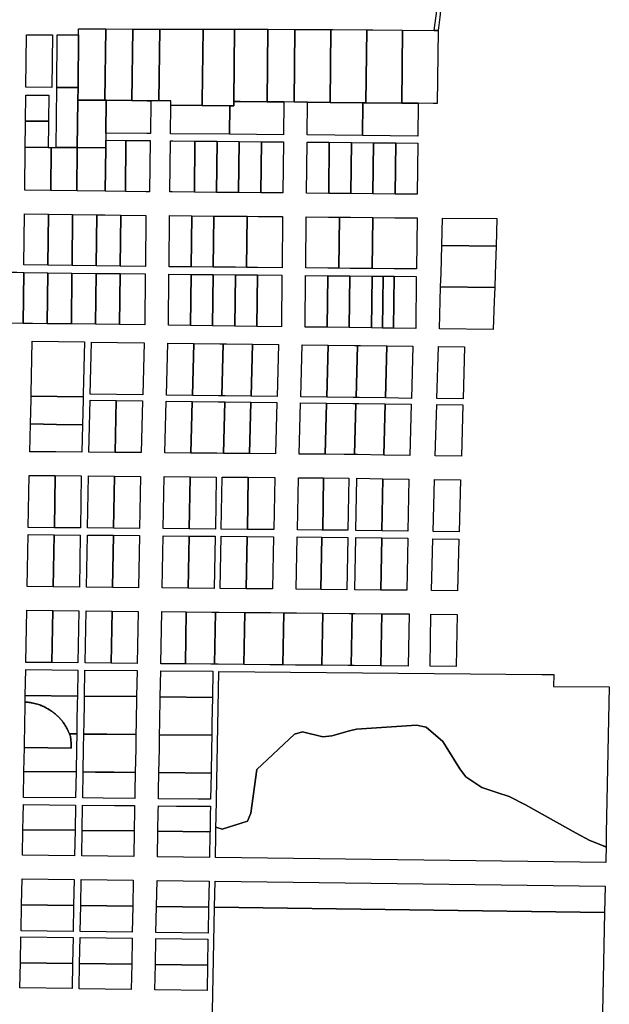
# Model space of a CAD drawing. Header units: feet. Extents: x 1432881 to 1462358, y 428034 to 438747.
# Tile 11 of 14: x 1460788 to 1462282, y 430232 to 432726. Entities that reach past the tile are written whole.
import ezdxf

# ---------------------------------------------------------------- set-up
doc = ezdxf.new("R2010")
doc.units = ezdxf.units.FT
doc.header["$MEASUREMENT"] = 0
doc.layers.add('SH_Minor_Grid_Line', color=247, linetype='Continuous')

msp = doc.modelspace()

# ---------------------------------------------------------------- linework, layer by layer
at = {"layer": 'SH_Minor_Grid_Line'}
for points in [[(1461852.4, 432732.3), (1461848.1, 432698.4), (1461838.1, 432698.5), (1461844.5, 432748.5), (1461854.5, 432748.4), (1461852.4, 432732.3)], [(1461005.8, 432702.6), (1461003.8, 432521.9), (1460935.3, 432522.5), (1460935.7, 432554), (1460937.2, 432687.7), (1460937.3, 432702.7), (1461005.8, 432702.6)], [(1461074.3, 432702.4), (1461072.3, 432521.2), (1461007.3, 432521.8), (1461003.8, 432521.9), (1461005.8, 432702.6), (1461074.3, 432702.4)], [(1461142.8, 432702.3), (1461140.8, 432520.6), (1461119.9, 432520.8), (1461111.1, 432520.9), (1461072.3, 432521.2), (1461074.3, 432702.4), (1461142.8, 432702.3)], [(1461250.2, 432519.6), (1461250.1, 432508.6), (1461170.9, 432509.3), (1461171.1, 432520.3), (1461140.8, 432520.6), (1461142.8, 432702.3), (1461211.4, 432702.1), (1461252.4, 432702), (1461250.2, 432519.6)], [(1461330.2, 432518.8), (1461330.1, 432507.8), (1461320.3, 432507.9), (1461250.1, 432508.6), (1461250.2, 432519.6), (1461252.4, 432702), (1461279.9, 432702), (1461332.4, 432701.9), (1461330.2, 432518.8)], [(1461416.9, 432701.7), (1461414.8, 432518), (1461346.3, 432518.6), (1461330.2, 432518.8), (1461332.4, 432701.9), (1461348.4, 432701.9), (1461416.9, 432701.7)], [(1461485.4, 432701.5), (1461483.3, 432517.4), (1461457.5, 432517.6), (1461414.8, 432518), (1461416.9, 432701.7), (1461485.4, 432701.5)], [(1461576.3, 432701.3), (1461574.2, 432516.6), (1461517.5, 432517.1), (1461483.3, 432517.4), (1461485.4, 432701.5), (1461576.3, 432701.3)], [(1461667.2, 432700.4), (1461665.1, 432515.7), (1461657.7, 432515.8), (1461574.2, 432516.6), (1461576.3, 432701.3), (1461581, 432701.3), (1461667.2, 432700.4)], [(1461758.1, 432699.4), (1461755.9, 432514.9), (1461665.1, 432515.7), (1461667.2, 432700.4), (1461682.4, 432700.2), (1461758.1, 432699.4)], [(1461848.1, 432698.4), (1461845.9, 432514), (1461835.9, 432514.1), (1461797.9, 432514.5), (1461755.9, 432514.9), (1461758.1, 432699.4), (1461838.1, 432698.5), (1461848.1, 432698.4)], [(1460871.2, 432687.8), (1460869.6, 432554.6), (1460803.6, 432555.2), (1460805.2, 432687.9), (1460871.2, 432687.8)], [(1460937.2, 432687.7), (1460935.7, 432554), (1460881.6, 432554.5), (1460883.2, 432687.8), (1460937.2, 432687.7)], [(1460935.3, 432522.5), (1460933.9, 432402), (1460879.9, 432402.5), (1460881.6, 432554.5), (1460935.7, 432554), (1460935.3, 432522.5)], [(1460861.4, 432534.7), (1460860.7, 432468.7), (1460802.7, 432469.2), (1460803.4, 432535.2), (1460861.4, 432534.7)], [(1461006.1, 432420.7), (1461005.9, 432401.3), (1460933.9, 432402), (1460935.3, 432522.5), (1461003.8, 432521.9), (1461007.3, 432521.8), (1461006.3, 432438.7), (1461006.1, 432420.7)], [(1461119.9, 432520.8), (1461118.9, 432437.7), (1461110.1, 432437.8), (1461006.3, 432438.7), (1461007.3, 432521.8), (1461072.3, 432521.2), (1461111.1, 432520.9), (1461119.9, 432520.8)], [(1461457.5, 432517.6), (1461456.5, 432434.5), (1461319.5, 432435.8), (1461320.3, 432507.9), (1461330.1, 432507.8), (1461330.2, 432518.8), (1461346.3, 432518.6), (1461414.8, 432518), (1461457.5, 432517.6)], [(1461657.7, 432515.8), (1461656.7, 432432.7), (1461516.5, 432434), (1461517.5, 432517.1), (1461574.2, 432516.6), (1461657.7, 432515.8)], [(1461320.3, 432507.9), (1461319.5, 432435.8), (1461170.1, 432437.2), (1461170.9, 432509.3), (1461250.1, 432508.6), (1461320.3, 432507.9)], [(1461797.9, 432514.5), (1461797, 432431.4), (1461656.7, 432432.7), (1461657.7, 432515.8), (1461665.1, 432515.7), (1461755.9, 432514.9), (1461797.9, 432514.5)], [(1460860.6, 432460.9), (1460859.9, 432402.7), (1460801.9, 432403.2), (1460802.6, 432461.4), (1460802.7, 432469.2), (1460860.7, 432468.7), (1460860.6, 432460.9)], [(1461057.1, 432420.3), (1461055.6, 432291.1), (1461004.6, 432291.8), (1461005.9, 432401.3), (1461006.1, 432420.7), (1461057.1, 432420.3)], [(1461118.7, 432419.7), (1461117.2, 432290.3), (1461108.4, 432290.4), (1461055.6, 432291.1), (1461057.1, 432420.3), (1461109.9, 432419.8), (1461118.7, 432419.7)], [(1461231.9, 432418.7), (1461230.4, 432289.2), (1461174.3, 432289.7), (1461168.4, 432289.8), (1461169.9, 432419.2), (1461175.8, 432419.2), (1461231.9, 432418.7)], [(1461288, 432418.1), (1461286.5, 432288.7), (1461230.4, 432289.2), (1461231.9, 432418.7), (1461288, 432418.1)], [(1461344.1, 432417.6), (1461342.6, 432288.2), (1461286.5, 432288.7), (1461288, 432418.1), (1461344.1, 432417.6)], [(1461400.2, 432417.1), (1461398.7, 432287.7), (1461342.6, 432288.2), (1461344.1, 432417.6), (1461400.2, 432417.1)], [(1460867.9, 432402.6), (1460866.7, 432293.5), (1460800.7, 432294.4), (1460801.9, 432403.2), (1460859.9, 432402.7), (1460867.9, 432402.6)], [(1460933.9, 432402), (1460932.7, 432292.7), (1460866.7, 432293.5), (1460867.9, 432402.6), (1460879.9, 432402.5), (1460933.9, 432402)], [(1461005.9, 432401.3), (1461004.6, 432291.8), (1460932.7, 432292.7), (1460933.9, 432402), (1461005.9, 432401.3)], [(1461456.3, 432416.5), (1461454.8, 432287.2), (1461398.7, 432287.7), (1461400.2, 432417.1), (1461456.3, 432416.5)], [(1461572.4, 432415.5), (1461570.9, 432286.1), (1461514.8, 432286.6), (1461516.3, 432416), (1461572.4, 432415.5)], [(1461628.5, 432415), (1461627, 432285.6), (1461570.9, 432286.1), (1461572.4, 432415.5), (1461628.5, 432415)], [(1461684.6, 432414.4), (1461683.1, 432285), (1461627, 432285.6), (1461628.5, 432415), (1461684.6, 432414.4)], [(1461740.7, 432413.9), (1461739.2, 432284.5), (1461683.1, 432285), (1461684.6, 432414.4), (1461740.7, 432413.9)], [(1461796.8, 432413.4), (1461795.3, 432284), (1461739.2, 432284.5), (1461740.7, 432413.9), (1461796.8, 432413.4)], [(1460861, 432233.6), (1460859.5, 432104.2), (1460798.5, 432105), (1460800, 432234.4), (1460861, 432233.6)], [(1460922, 432232.8), (1460920.5, 432103.4), (1460859.5, 432104.2), (1460861, 432233.6), (1460922, 432232.8)], [(1460983, 432232), (1460981.5, 432102.6), (1460920.5, 432103.4), (1460922, 432232.8), (1460983, 432232)], [(1461044, 432231.2), (1461042.5, 432101.8), (1460981.5, 432102.6), (1460983, 432232), (1461004, 432231.7), (1461044, 432231.2)], [(1461107.8, 432230.4), (1461106.3, 432101), (1461042.5, 432101.8), (1461044, 432231.2), (1461107.8, 432230.4)], [(1461223.8, 432229.3), (1461222.4, 432099.9), (1461166.3, 432100.4), (1461167.8, 432229.8), (1461223.8, 432229.3)], [(1461279.9, 432228.8), (1461278.5, 432099.4), (1461222.4, 432099.9), (1461223.8, 432229.3), (1461279.9, 432228.8)], [(1461364.1, 432228), (1461362.7, 432098.6), (1461334.6, 432098.9), (1461278.5, 432099.4), (1461279.9, 432228.8), (1461336, 432228.3), (1461364.1, 432228)], [(1461454.1, 432227.2), (1461452.7, 432097.8), (1461390.7, 432098.4), (1461362.7, 432098.6), (1461364.1, 432228), (1461392.1, 432227.8), (1461454.1, 432227.2)], [(1461598.3, 432225.8), (1461596.9, 432096.4), (1461568.8, 432096.7), (1461512.7, 432097.2), (1461514.1, 432226.6), (1461570.2, 432226.1), (1461598.3, 432225.8)], [(1461682.4, 432225.1), (1461680.9, 432095.6), (1461624.9, 432096.2), (1461596.9, 432096.4), (1461598.3, 432225.8), (1461626.3, 432225.6), (1461682.4, 432225.1)], [(1461794.6, 432224), (1461793.1, 432094.6), (1461737, 432095.1), (1461680.9, 432095.6), (1461682.4, 432225.1), (1461738.5, 432224.5), (1461794.6, 432224)], [(1461997.3, 432222.1), (1461994.9, 432152.4), (1461857.5, 432153.7), (1461859.5, 432223.4), (1461997.3, 432222.1)], [(1461992.6, 432082.7), (1461991.4, 432047.9), (1461854.5, 432049.2), (1461855.5, 432084), (1461857.5, 432153.7), (1461994.9, 432152.4), (1461992.6, 432082.7)], [(1460798.3, 432086), (1460796.8, 431956.9), (1460739.3, 431957.6), (1460740.8, 432086.7), (1460780.3, 432086.2), (1460798.3, 432086)], [(1460859.3, 432085.2), (1460857.8, 431956.1), (1460820.7, 431956.6), (1460796.8, 431956.9), (1460798.3, 432086), (1460859.3, 432085.2)], [(1460920.3, 432084.4), (1460918.8, 431955.3), (1460857.8, 431956.1), (1460859.3, 432085.2), (1460920.3, 432084.4)], [(1460981.3, 432083.6), (1460979.8, 431954.5), (1460918.8, 431955.3), (1460920.3, 432084.4), (1460981.3, 432083.6)], [(1461042.3, 432082.8), (1461040.8, 431953.6), (1460979.8, 431954.5), (1460981.3, 432083.6), (1461042.3, 432082.8)], [(1461106.1, 432082), (1461104.6, 431952.8), (1461040.8, 431953.6), (1461042.3, 432082.8), (1461106.1, 432082)], [(1461222.2, 432080.9), (1461220.7, 431951.4), (1461164.6, 431952.1), (1461166.1, 432081.4), (1461222.2, 432080.9)], [(1461278.2, 432080.4), (1461276.8, 431950.6), (1461220.7, 431951.4), (1461222.2, 432080.9), (1461278.2, 432080.4)], [(1461334.3, 432079.9), (1461332.9, 431949.9), (1461276.8, 431950.6), (1461278.2, 432080.4), (1461334.3, 432079.9)], [(1461390.4, 432079.4), (1461389, 431949.1), (1461332.9, 431949.9), (1461334.3, 432079.9), (1461390.4, 432079.4)], [(1461452.4, 432078.8), (1461451, 431948.3), (1461389, 431949.1), (1461390.4, 432079.4), (1461452.4, 432078.8)], [(1461568.5, 432077.7), (1461567, 431946.9), (1461510.9, 431947.6), (1461512.4, 432078.2), (1461568.5, 432077.7)], [(1461624.6, 432077.2), (1461623.1, 431946.1), (1461567, 431946.9), (1461568.5, 432077.7), (1461624.6, 432077.2)], [(1461680.7, 432076.7), (1461679.2, 431945.4), (1461623.1, 431946.1), (1461624.6, 432077.2), (1461680.7, 432076.7)], [(1461708.7, 432076.4), (1461707.2, 431945), (1461679.2, 431945.4), (1461680.7, 432076.7), (1461708.7, 432076.4)], [(1461736.8, 432076.1), (1461735.3, 431944.6), (1461707.2, 431945), (1461708.7, 432076.4), (1461736.8, 432076.1)], [(1461792.9, 432075.6), (1461791.4, 431943.9), (1461735.3, 431944.6), (1461736.8, 432076.1), (1461792.9, 432075.6)], [(1461990.2, 432013.1), (1461987.8, 431941.3), (1461851.4, 431943.1), (1461853.5, 432014.3), (1461854.5, 432049.2), (1461991.4, 432047.9), (1461990.2, 432013.1)], [(1460948.8, 431777.9), (1460948.6, 431770.4), (1460816.8, 431772.1), (1460817, 431779.6), (1460819.8, 431911.5), (1460885.8, 431910.7), (1460951.8, 431909.8), (1460948.8, 431777.9)], [(1461103.3, 431907.9), (1461099.7, 431775.9), (1461032.8, 431776.8), (1460966.8, 431777.6), (1460969.8, 431909.6), (1461035.8, 431908.8), (1461103.3, 431907.9)], [(1461229.3, 431906.2), (1461225.7, 431774.3), (1461159.7, 431775.1), (1461163.3, 431907.1), (1461229.3, 431906.2)], [(1461303.5, 431905.3), (1461299.9, 431773.3), (1461291.6, 431773.4), (1461225.7, 431774.3), (1461229.3, 431906.2), (1461295.2, 431905.4), (1461303.5, 431905.3)], [(1461377.7, 431904.3), (1461374.1, 431772.3), (1461308.2, 431773.2), (1461299.9, 431773.3), (1461303.5, 431905.3), (1461311.8, 431905.2), (1461377.7, 431904.3)], [(1461443.7, 431903.4), (1461440.1, 431771.5), (1461374.1, 431772.3), (1461377.7, 431904.3), (1461443.7, 431903.4)], [(1461569.7, 431901.8), (1461566.1, 431769.8), (1461500.1, 431770.7), (1461503.7, 431902.7), (1461569.7, 431901.8)], [(1461643.9, 431900.9), (1461640.3, 431768.9), (1461632.8, 431768.9), (1461566.1, 431769.8), (1461569.7, 431901.8), (1461636.4, 431900.9), (1461643.9, 431900.9)], [(1461718.1, 431899.9), (1461714.5, 431767.9), (1461647.8, 431768.8), (1461640.3, 431768.9), (1461643.9, 431900.9), (1461651.4, 431900.8), (1461718.1, 431899.9)], [(1461784.2, 431899), (1461780.5, 431767), (1461714.5, 431767.9), (1461718.1, 431899.9), (1461784.2, 431899)], [(1461915.1, 431897.3), (1461911.2, 431765.4), (1461845.2, 431766.2), (1461849.1, 431898.2), (1461915.1, 431897.3)], [(1460948.4, 431762.9), (1460947, 431700.2), (1460881, 431701.1), (1460815.4, 431702), (1460816.6, 431764.6), (1460816.8, 431772.1), (1460948.6, 431770.4), (1460948.4, 431762.9)], [(1461032.5, 431761.8), (1461029.4, 431630), (1460963.4, 431630.5), (1460966.5, 431762.6), (1461032.5, 431761.8)], [(1461099.3, 431760.9), (1461095.7, 431629.4), (1461029.4, 431630), (1461032.5, 431761.8), (1461099.3, 431760.9)], [(1461225.3, 431759.3), (1461221.7, 431628.3), (1461155.7, 431628.9), (1461159.3, 431760.1), (1461225.3, 431759.3)], [(1461307.8, 431758.2), (1461304.2, 431627.6), (1461287.6, 431627.7), (1461221.7, 431628.3), (1461225.3, 431759.3), (1461291.2, 431758.4), (1461307.8, 431758.2)], [(1461373.7, 431757.4), (1461370.1, 431627), (1461304.2, 431627.6), (1461307.8, 431758.2), (1461373.7, 431757.4)], [(1461439.7, 431756.5), (1461436.1, 431626.4), (1461370.1, 431627), (1461373.7, 431757.4), (1461439.7, 431756.5)], [(1461565.7, 431754.8), (1461562.1, 431625.3), (1461496.1, 431625.9), (1461499.7, 431755.7), (1461565.7, 431754.8)], [(1461639.9, 431753.9), (1461636.3, 431624.5), (1461628.8, 431624.6), (1461610, 431624.9), (1461562.1, 431625.3), (1461565.7, 431754.8), (1461632.4, 431754), (1461639.9, 431753.9)], [(1461714.1, 431752.9), (1461710.5, 431623.3), (1461643.8, 431624.4), (1461636.3, 431624.5), (1461639.9, 431753.9), (1461647.4, 431753.8), (1461714.1, 431752.9)], [(1461780.1, 431752), (1461776.5, 431622.3), (1461710.5, 431623.3), (1461714.1, 431752.9), (1461780.1, 431752)], [(1461910.8, 431750.3), (1461907, 431620.3), (1461841, 431621.3), (1461844.8, 431751.2), (1461910.8, 431750.3)], [(1460947, 431700.2), (1460945.4, 431630.7), (1460879.4, 431631.3), (1460813.9, 431631.9), (1460815.4, 431702), (1460881, 431701.1), (1460947, 431700.2)], [(1460878, 431571.3), (1460875.7, 431439.3), (1460809.7, 431439.9), (1460812, 431571.9), (1460878, 431571.3)], [(1460944, 431570.7), (1460941.7, 431438.7), (1460875.7, 431439.3), (1460878, 431571.3), (1460944, 431570.7)], [(1461028, 431570), (1461025.7, 431438), (1460959.7, 431438.6), (1460962, 431570.6), (1461028, 431570)], [(1461094, 431569.4), (1461091.7, 431437.4), (1461025.7, 431438), (1461028, 431570), (1461094, 431569.4)], [(1461220, 431566.9), (1461217.7, 431436.3), (1461151.7, 431436.9), (1461154, 431568.9), (1461220, 431568.3), (1461220, 431566.9)], [(1461286, 431567.7), (1461283.7, 431435.7), (1461217.7, 431436.3), (1461220, 431566.9), (1461220, 431568.3), (1461286, 431567.7)], [(1461367, 431567), (1461364.7, 431435), (1461298.7, 431435.6), (1461301, 431567.6), (1461367, 431567)], [(1461434.6, 431566.4), (1461431.7, 431434.4), (1461364.7, 431435), (1461367, 431567), (1461434.6, 431566.4)], [(1461558, 431565.4), (1461555.7, 431433.3), (1461553.7, 431433.4), (1461491.7, 431433.9), (1461494.6, 431565.9), (1461556, 431565.4), (1461558, 431565.4)], [(1461622, 431564.8), (1461619.7, 431432.8), (1461555.7, 431433.3), (1461558, 431565.4), (1461622, 431564.8)], [(1461708, 431563.4), (1461705.7, 431431.5), (1461639.7, 431432.5), (1461642, 431564.4), (1461708, 431563.4)], [(1461774, 431562.4), (1461771.7, 431430.5), (1461705.7, 431431.5), (1461708, 431563.4), (1461774, 431562.4)], [(1461905.2, 431560.4), (1461901.4, 431428.5), (1461835.4, 431429.5), (1461839.2, 431561.4), (1461905.2, 431560.4)], [(1460875.4, 431421.3), (1460873, 431289.5), (1460807, 431290.1), (1460809.4, 431421.9), (1460875.4, 431421.3)], [(1460941.4, 431420.7), (1460939, 431288.8), (1460873, 431289.5), (1460875.4, 431421.3), (1460941.4, 431420.7)], [(1461025.4, 431420), (1461023, 431288), (1460957, 431288.7), (1460959.4, 431420.6), (1461025.4, 431420)], [(1461091.4, 431419.4), (1461089, 431287.4), (1461023, 431288), (1461025.4, 431420), (1461091.4, 431419.4)], [(1461217.4, 431418.3), (1461215, 431286.2), (1461149, 431286.8), (1461151.4, 431418.9), (1461217.4, 431418.3)], [(1461283.4, 431417.7), (1461281, 431285.6), (1461215, 431286.2), (1461217.4, 431418.3), (1461283.4, 431417.7)], [(1461364.4, 431417), (1461362, 431284.8), (1461296, 431285.4), (1461298.4, 431417.6), (1461364.4, 431417)], [(1461431.3, 431416.4), (1461428.3, 431284.1), (1461362, 431284.8), (1461364.4, 431417), (1461431.3, 431416.4)], [(1461553.4, 431415.4), (1461551, 431283), (1461488.3, 431283.6), (1461491.3, 431415.9), (1461553.4, 431415.4)], [(1461619.4, 431414.8), (1461617, 431282.3), (1461551, 431283), (1461553.4, 431415.4), (1461619.4, 431414.8)], [(1461705.4, 431413.5), (1461703, 431281.5), (1461637, 431282.1), (1461639.4, 431414.5), (1461705.4, 431413.5)], [(1461771.4, 431412.5), (1461769, 431280.9), (1461703, 431281.5), (1461705.4, 431413.5), (1461771.4, 431412.5)], [(1461900.9, 431410.5), (1461897, 431279.7), (1461831, 431280.3), (1461834.9, 431411.5), (1461900.9, 431410.5)], [(1460872, 431229.5), (1460869.6, 431097.5), (1460803.6, 431098.1), (1460806, 431230.1), (1460872, 431229.5)], [(1460938, 431228.8), (1460935.6, 431096.9), (1460869.6, 431097.5), (1460872, 431229.5), (1460938, 431228.8)], [(1461022, 431228), (1461019.6, 431096.1), (1460953.6, 431096.7), (1460956, 431228.7), (1461022, 431228)], [(1461088, 431227.4), (1461085.6, 431095.4), (1461019.6, 431096.1), (1461022, 431228), (1461088, 431227.4)], [(1461210, 431226.2), (1461207.6, 431094.2), (1461145.6, 431094.8), (1461148, 431226.8), (1461210, 431226.2)], [(1461284, 431225.5), (1461281.6, 431093.5), (1461272.6, 431093.6), (1461207.6, 431094.2), (1461210, 431226.2), (1461275, 431225.6), (1461284, 431225.5)], [(1461358, 431224.8), (1461355.6, 431092.8), (1461290.6, 431093.4), (1461281.6, 431093.5), (1461284, 431225.5), (1461293, 431225.4), (1461358, 431224.8)], [(1461457, 431223.9), (1461454.6, 431091.9), (1461422.1, 431092.2), (1461355.6, 431092.8), (1461358, 431224.8), (1461424.5, 431224.2), (1461457, 431223.9)], [(1461556, 431222.9), (1461553.6, 431090.9), (1461487.1, 431091.5), (1461454.6, 431091.9), (1461457, 431223.9), (1461489.5, 431223.6), (1461556, 431222.9)], [(1461630.3, 431222.2), (1461627.9, 431090.2), (1461620.4, 431090.3), (1461553.6, 431090.9), (1461556, 431222.9), (1461622.8, 431222.3), (1461630.3, 431222.2)], [(1461705.3, 431221.5), (1461702.9, 431089.5), (1461635.4, 431090.1), (1461627.9, 431090.2), (1461630.3, 431222.2), (1461637.8, 431222.2), (1461705.3, 431221.5)], [(1461775, 431220.8), (1461772.6, 431088.8), (1461702.9, 431089.5), (1461705.3, 431221.5), (1461775, 431220.8)], [(1461896, 431219.7), (1461893.6, 431087.6), (1461827.6, 431088.3), (1461830, 431220.3), (1461896, 431219.7)], [(1460935.3, 431078.9), (1460934.1, 431012.9), (1460802.1, 431014.1), (1460803.3, 431080.1), (1460935.3, 431078.9)], [(1461085.3, 431077.4), (1461084.1, 431011.4), (1460952.1, 431012.7), (1460953.3, 431078.7), (1461085.3, 431077.4)], [(1461277.3, 431075.6), (1461276.1, 431009.6), (1461144.1, 431010.9), (1461145.3, 431076.8), (1461277.3, 431075.6)], [(1462281.9, 431035.9), (1462274.2, 430665.8), (1462273.5, 430631.4), (1462265, 430634.7), (1462232.8, 430647), (1462197.5, 430665.5), (1462069.3, 430737.7), (1462028.4, 430758.7), (1461997, 430768.8), (1461958.8, 430780.9), (1461918.7, 430808.1), (1461903, 430828.5), (1461868.8, 430884.1), (1461860.3, 430898.1), (1461817.5, 430934.4), (1461793.3, 430939.5), (1461641.7, 430929.2), (1461623.7, 430924.8), (1461579, 430912.2), (1461555.8, 430909.6), (1461504.7, 430922.5), (1461484.5, 430916.2), (1461389, 430826.9), (1461373.9, 430716.3), (1461364.7, 430695.7), (1461300.7, 430675.4), (1461285.2, 430680.5), (1461285.6, 430705.4), (1461292.2, 431075.4), (1462111.3, 431067.6), (1462141.3, 431067.3), (1462140.8, 431037.3), (1462281.9, 431035.9)], [(1460918.6, 430892.8), (1460918.5, 430881), (1460799.8, 430882.2), (1460800.9, 430948.2), (1460801.5, 430980.2), (1460801.8, 430997.6), (1460804.8, 430997.5), (1460807, 430997.3), (1460809, 430997.1), (1460811, 430996.9), (1460813, 430996.6), (1460815, 430996.3), (1460817, 430996), (1460819, 430995.6), (1460821, 430995.2), (1460823, 430994.8), (1460825, 430994.4), (1460827.8, 430993.6), (1460829.8, 430993.1), (1460832.7, 430992.3), (1460835.6, 430991.4), (1460838.5, 430990.4), (1460841.3, 430989.3), (1460843.2, 430988.6), (1460846, 430987.4), (1460848.7, 430986.2), (1460851.5, 430984.9), (1460853.3, 430984), (1460856, 430982.6), (1460857.7, 430981.6), (1460859.5, 430980.6), (1460863.6, 430978.1), (1460868.8, 430974.7), (1460870.5, 430973.5), (1460872.1, 430972.3), (1460873.7, 430971.1), (1460875.3, 430969.8), (1460877.6, 430967.9), (1460879.2, 430966.6), (1460880.7, 430965.3), (1460882.8, 430963.2), (1460884.3, 430961.8), (1460885.8, 430960.4), (1460887.8, 430958.3), (1460889.2, 430956.8), (1460890.6, 430955.3), (1460892.6, 430953), (1460894, 430951.5), (1460895.2, 430949.9), (1460896.4, 430948.4), (1460897.2, 430947.3), (1460898.2, 430945.9), (1460901.1, 430941.8), (1460902.2, 430940.1), (1460903.3, 430938.4), (1460904.8, 430935.9), (1460905.8, 430934.1), (1460906.8, 430932.4), (1460908.2, 430929.7), (1460909.2, 430927.9), (1460910.1, 430926.1), (1460911, 430924.3), (1460914, 430917.1), (1460916.2, 430910.2), (1460917.3, 430902.8), (1460918.6, 430892.8)], [(1460933, 430946.9), (1460932.4, 430916.9), (1460914, 430917.1), (1460911, 430924.3), (1460910.1, 430926.1), (1460909.2, 430927.9), (1460908.2, 430929.7), (1460906.8, 430932.4), (1460905.8, 430934.1), (1460904.8, 430935.9), (1460903.3, 430938.4), (1460902.2, 430940.1), (1460901.1, 430941.8), (1460898.2, 430945.9), (1460897.2, 430947.3), (1460896.4, 430948.4), (1460895.2, 430949.9), (1460894, 430951.5), (1460892.6, 430953), (1460890.6, 430955.3), (1460889.2, 430956.8), (1460887.8, 430958.3), (1460885.8, 430960.4), (1460884.3, 430961.8), (1460882.8, 430963.2), (1460880.7, 430965.3), (1460879.2, 430966.6), (1460877.6, 430967.9), (1460875.3, 430969.8), (1460873.7, 430971.1), (1460872.1, 430972.3), (1460870.5, 430973.5), (1460868.8, 430974.7), (1460863.6, 430978.1), (1460859.5, 430980.6), (1460857.7, 430981.6), (1460856, 430982.6), (1460853.3, 430984), (1460851.5, 430984.9), (1460848.7, 430986.2), (1460846, 430987.4), (1460843.2, 430988.6), (1460841.3, 430989.3), (1460838.5, 430990.4), (1460835.6, 430991.4), (1460832.7, 430992.3), (1460829.8, 430993.1), (1460827.8, 430993.6), (1460825, 430994.4), (1460823, 430994.8), (1460821, 430995.2), (1460819, 430995.6), (1460817, 430996), (1460815, 430996.3), (1460813, 430996.6), (1460811, 430996.9), (1460809, 430997.1), (1460807, 430997.3), (1460804.8, 430997.5), (1460801.8, 430997.6), (1460802.1, 431012.6), (1460802.1, 431014.1), (1460934.1, 431012.9), (1460934.1, 431011.1), (1460933.9, 430996.7), (1460933, 430946.9)], [(1461083, 430945.4), (1461082.4, 430915.4), (1461008.5, 430916.1), (1460965.8, 430916.5), (1460950.4, 430916.7), (1460950.9, 430946.7), (1460951.8, 430994.9), (1460952.1, 431011.1), (1460952.1, 431012.7), (1461084.1, 431011.4), (1461083, 430945.4)], [(1461274.9, 430943.6), (1461274.4, 430913.6), (1461142.4, 430914.9), (1461142.9, 430944.9), (1461144.1, 431010.9), (1461276.1, 431009.6), (1461274.9, 430943.6)], [(1461817.5, 430934.4), (1461860.3, 430898.1), (1461868.8, 430884.1), (1461903, 430828.5), (1461918.7, 430808.1), (1461958.8, 430780.9), (1461997, 430768.8), (1462028.4, 430758.7), (1462069.3, 430737.7), (1462197.5, 430665.5), (1462232.8, 430647), (1462265, 430634.7), (1462273.5, 430629.8), (1462272.9, 430599.2), (1462272.7, 430591), (1461283.8, 430603.9), (1461284.8, 430660.2), (1461285.2, 430680.5), (1461300.7, 430675.4), (1461364.7, 430695.7), (1461373.9, 430716.3), (1461389, 430826.9), (1461484.5, 430916.2), (1461504.7, 430922.5), (1461555.8, 430909.6), (1461579, 430912.2), (1461623.7, 430924.8), (1461641.7, 430929.2), (1461793.3, 430939.5), (1461817.5, 430934.4)], [(1460932.4, 430916.9), (1460931.8, 430880.9), (1460930.8, 430820.9), (1460798.7, 430822.2), (1460799.8, 430882.2), (1460918.5, 430881), (1460918.6, 430892.8), (1460917.3, 430902.8), (1460916.2, 430910.2), (1460914, 430917.1), (1460932.4, 430916.9)], [(1461081.8, 430879.5), (1461080.8, 430819.5), (1461026.7, 430820), (1460980.1, 430820.4), (1460948.7, 430820.7), (1460949.8, 430880.7), (1460950.4, 430916.7), (1460965.8, 430916.5), (1461008.5, 430916.1), (1461082.4, 430915.4), (1461081.8, 430879.5)], [(1461273.8, 430877.6), (1461272.7, 430817.6), (1461140.7, 430818.9), (1461141.8, 430878.9), (1461142.4, 430914.9), (1461274.4, 430913.6), (1461273.8, 430877.6)], [(1460930.8, 430820.9), (1460929.6, 430754.9), (1460797.6, 430756.2), (1460798.7, 430822.2), (1460930.8, 430820.9)], [(1461079.9, 430771), (1461079.6, 430753.5), (1460999, 430754.2), (1460947.6, 430754.7), (1460948.7, 430820.7), (1460980.1, 430820.4), (1461026.7, 430820), (1461080.8, 430819.5), (1461079.9, 430771)], [(1461272.7, 430817.6), (1461271.5, 430751.6), (1461240.1, 430751.9), (1461139.6, 430752.9), (1461139.9, 430771.9), (1461140.7, 430818.9), (1461272.7, 430817.6)], [(1460929.2, 430736.9), (1460928.1, 430672.9), (1460796.1, 430674.2), (1460797.2, 430738.2), (1460929.2, 430736.9)], [(1461079, 430723.8), (1461078.1, 430671.5), (1460946.1, 430672.7), (1460947.2, 430736.7), (1461028.2, 430736.1), (1461029.7, 430735.9), (1461030.4, 430735.9), (1461031, 430735.9), (1461079.2, 430735.5), (1461079, 430723.8)], [(1461139.2, 430734.9), (1461185, 430734.1), (1461187, 430734.3), (1461189, 430734.3), (1461191.2, 430734.4), (1461193.2, 430734.4), (1461195.2, 430734.2), (1461197.2, 430734), (1461249.3, 430733.8), (1461271.2, 430733.6), (1461270.8, 430713.1), (1461270.1, 430669.6), (1461264.3, 430669.1), (1461138.1, 430670.9), (1461139, 430721.5), (1461139.2, 430734.9)], [(1460928.1, 430672.9), (1460927, 430608.6), (1460795, 430610.3), (1460796.1, 430674.2), (1460928.1, 430672.9)], [(1461078.1, 430671.5), (1461076.9, 430606.6), (1460945, 430608.4), (1460946.1, 430672.7), (1461078.1, 430671.5)], [(1461138.1, 430670.9), (1461264.3, 430669.1), (1461270.1, 430669.6), (1461270, 430666.4), (1461268.9, 430604.1), (1461136.9, 430605.8), (1461138.1, 430670.9)], [(1460925.8, 430548.6), (1460924.6, 430482.6), (1460792.5, 430484.3), (1460793.8, 430550.3), (1460925.8, 430548.6)], [(1461075.8, 430546.6), (1461074.5, 430480.6), (1460942.5, 430482.4), (1460943.8, 430548.4), (1461075.8, 430546.6)], [(1461267.8, 430544.1), (1461266.5, 430478.1), (1461134.5, 430479.9), (1461135.8, 430545.9), (1461267.8, 430544.1)], [(1462271.5, 430531), (1462270.1, 430465), (1461281.5, 430477.9), (1461282.8, 430543.9), (1462271.5, 430531)], [(1460924.6, 430482.6), (1460923.3, 430416.6), (1460791.3, 430418.3), (1460792.5, 430484.3), (1460924.6, 430482.6)], [(1461074.5, 430480.6), (1461073.2, 430414.7), (1460941.3, 430416.4), (1460942.5, 430482.4), (1461074.5, 430480.6)], [(1461266.5, 430478.1), (1461265.2, 430412.1), (1461133.2, 430413.9), (1461134.5, 430479.9), (1461266.5, 430478.1)], [(1462270.1, 430465), (1462247.5, 429369.3), (1461267.1, 429379.7), (1461261.5, 429379.7), (1461260.4, 429379.7), (1461281.5, 430477.9), (1462270.1, 430465)], [(1460923, 430401.6), (1460921.7, 430335.6), (1460789.7, 430337.4), (1460791, 430403.3), (1460923, 430401.6)], [(1461073, 430399.7), (1461071.7, 430333.7), (1460939.7, 430335.4), (1460941, 430401.4), (1461073, 430399.7)], [(1461264.9, 430397.2), (1461263.7, 430331.2), (1461131.7, 430332.9), (1461133, 430398.9), (1461264.9, 430397.2)], [(1460921.7, 430335.6), (1460920.5, 430272), (1460788.5, 430273.7), (1460789.7, 430337.4), (1460921.7, 430335.6)], [(1461071.7, 430333.7), (1461070.5, 430270), (1460938.5, 430271.7), (1460939.7, 430335.4), (1461071.7, 430333.7)], [(1461263.7, 430331.2), (1461262.5, 430267.5), (1461130.5, 430269.2), (1461131.7, 430332.9), (1461263.7, 430331.2)]]:
    msp.add_lwpolyline(points, close=True, dxfattribs=at)

doc.saveas('drawing.dxf')
